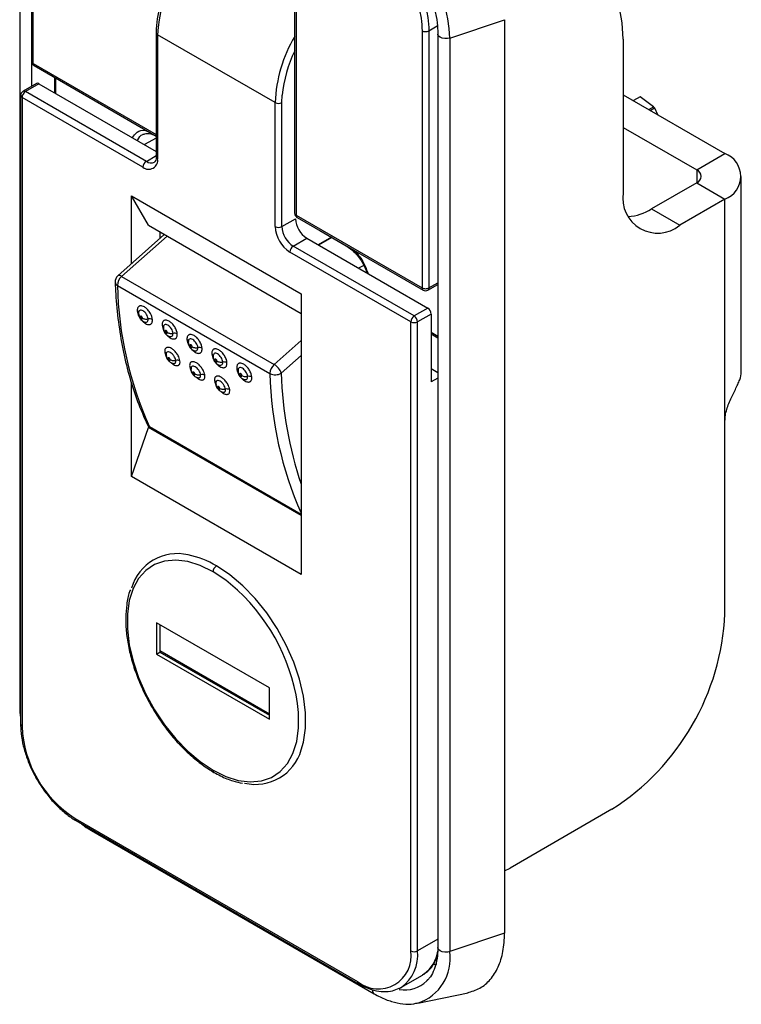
# Model space of a CAD drawing. Header units: millimetres. Extents: x 1140 to 1683, y 113 to 497.
# Tile 9 of 11: x 1453 to 1498, y 274 to 336. Entities that reach past the tile are written whole.
import ezdxf

# ---------------------------------------------------------------- set-up
doc = ezdxf.new("R2010")
doc.units = ezdxf.units.MM
doc.layers.add('1轮廓实线层', color=7, linetype='Continuous')

msp = doc.modelspace()

# ---------------------------------------------------------------- linework, layer by layer
at = {"layer": '1轮廓实线层'}
for p, q in [((1452.876, 349.76), (1452.876, 292.602)), ((1453.626, 331.389), (1453.626, 349.51)), ((1453.641, 349.025), (1453.641, 332.939)), ((1453.729, 332.817), (1453.729, 348.903)), ((1470.081, 337.085), (1470.081, 323.448)), ((1470.169, 336.962), (1470.169, 323.326)), ((1478.478, 334.86), (1479.007, 335.166)), ((1479.789, 334.407), (1483.218, 335.555)), ((1483.216, 335.554), (1483.216, 278.396)), ((1461.419, 334.736), (1461.419, 326.979)), ((1461.507, 334.614), (1461.507, 326.857)), ((1468.861, 330.369), (1461.507, 334.614)), ((1478.054, 334.86), (1478.054, 318.774)), ((1478.478, 334.86), (1478.478, 318.774)), ((1479.038, 334.656), (1479.038, 277.498)), ((1479.789, 334.407), (1479.789, 277.249)), ((1490.64, 334.328), (1490.64, 324.734)), ((1453.729, 332.817), (1461.419, 328.377)), ((1453.788, 332.681), (1461.419, 328.276)), ((1453.933, 331.566), (1453.084, 331.076)), ((1454.083, 331.551), (1453.234, 331.061)), ((1454.083, 331.551), (1461.419, 327.316)), ((1455.055, 331.95), (1455.055, 330.989)), ((1455.143, 330.939), (1455.143, 331.899)), ((1452.934, 330.816), (1452.934, 291.459)), ((1460.8, 326.693), (1453.234, 331.061)), ((1469.285, 330.369), (1469.304, 330.829)), ((1490.64, 330.856), (1497.004, 327.182)), ((1453.022, 330.694), (1453.022, 291.336)), ((1460.588, 326.326), (1453.022, 330.694)), ((1468.861, 322.611), (1468.861, 330.369)), ((1469.285, 322.611), (1469.285, 330.369)), ((1491.699, 330.732), (1491.277, 330.489)), ((1492.529, 330.108), (1491.699, 330.732)), ((1492.233, 329.937), (1492.529, 330.108)), ((1492.329, 329.881), (1492.59, 330.032)), ((1492.59, 330.032), (1492.791, 329.614)), ((1490.64, 328.815), (1495.236, 326.162)), ((1461.419, 328.136), (1460.684, 327.74)), ((1495.236, 326.162), (1497.004, 327.182)), ((1460.8, 326.693), (1461.419, 327.051)), ((1495.236, 326.162), (1495.236, 325.346)), ((1495.236, 325.346), (1492.408, 323.713)), ((1495.236, 325.346), (1497.004, 324.325)), ((1498.029, 313.506), (1498.029, 325.754)), ((1459.881, 324.529), (1470.488, 318.406)), ((1459.881, 320.296), (1459.881, 324.529)), ((1460.942, 322.692), (1459.881, 324.529)), ((1497.004, 324.325), (1494.176, 322.692)), ((1497.004, 310.444), (1497.004, 324.325)), ((1492.408, 323.713), (1494.176, 322.692)), ((1469.285, 322.611), (1470.134, 323.101)), ((1470.169, 323.326), (1478.054, 318.774)), ((1470.231, 323.189), (1478.119, 318.635)), ((1460.942, 322.692), (1470.488, 317.181)), ((1461.649, 322.284), (1461.649, 321.863)), ((1471.646, 322.368), (1473.307, 321.408)), ((1461.905, 322.091), (1459.013, 319.526)), ((1459.253, 319.494), (1462.104, 322.021)), ((1469.993, 321.387), (1470.841, 321.877)), ((1470.841, 321.877), (1478.407, 317.509)), ((1472.376, 321.946), (1471.548, 321.468)), ((1472.411, 321.926), (1471.583, 321.448)), ((1477.346, 316.652), (1469.78, 321.019)), ((1477.559, 317.019), (1469.993, 321.387)), ((1474.4, 320.184), (1474.086, 320.003)), ((1459.253, 319.494), (1468.799, 313.983)), ((1458.991, 318.929), (1468.537, 313.418)), ((1478.416, 318.637), (1479.038, 318.997)), ((1478.478, 318.774), (1479.038, 319.098)), ((1470.488, 318.406), (1470.488, 300.851)), ((1478.407, 317.509), (1477.559, 317.019)), ((1477.346, 277.294), (1477.346, 316.652)), ((1478.619, 317.141), (1477.771, 316.652)), ((1477.771, 277.294), (1477.771, 316.652)), ((1478.619, 317.141), (1478.619, 312.895)), ((1470.488, 315.48), (1468.799, 313.983)), ((1478.619, 315.998), (1479.038, 315.756)), ((1478.619, 315.897), (1479.038, 315.655)), ((1462.042, 314.585), (1462.064, 314.506)), ((1470.488, 314.54), (1469.244, 313.437)), ((1462.511, 314.049), (1462.511, 314.049)), ((1479.038, 313.47), (1478.619, 313.712)), ((1464.067, 313.151), (1464.067, 313.151)), ((1479.038, 313.137), (1478.619, 312.895)), ((1459.881, 306.974), (1459.881, 312.802)), ((1465.154, 312.789), (1465.175, 312.71)), ((1465.623, 312.253), (1465.622, 312.253)), ((1459.881, 306.974), (1460.942, 310.036)), ((1460.942, 310.036), (1460.981, 310.059)), ((1470.488, 304.525), (1460.942, 310.036)), ((1470.488, 304.596), (1460.998, 310.074)), ((1461.073, 309.991), (1470.488, 304.556)), ((1497.004, 298.4), (1497.004, 310.444)), ((1470.488, 300.851), (1459.881, 306.974)), ((1468.508, 293.747), (1461.437, 297.829)), ((1461.437, 297.829), (1461.437, 295.869)), ((1461.649, 297.706), (1461.649, 295.992)), ((1461.437, 295.869), (1461.649, 295.992)), ((1461.437, 295.869), (1468.508, 291.787)), ((1468.508, 292.114), (1461.649, 296.073)), ((1461.649, 295.992), (1468.508, 292.032)), ((1468.508, 291.787), (1468.508, 293.747)), ((1489.933, 286.152), (1483.569, 282.479)), ((1456.345, 285.58), (1474.023, 275.375)), ((1456.408, 285.443), (1474.085, 275.238)), ((1457.368, 284.82), (1475.046, 274.615)), ((1483.209, 282.297), (1483.569, 282.479)), ((1479.038, 278.026), (1477.771, 277.294)), ((1483.218, 278.397), (1479.789, 277.249)), ((1478.968, 276.458), (1478.807, 276.415)), ((1476.735, 275.005), (1478.078, 275.781)), ((1478.172, 275.839), (1478.078, 275.781)), ((1478.432, 275.502), (1478.35, 275.414)), ((1476.63, 274.949), (1476.735, 275.005)), ((1477.78, 274.029), (1480.933, 274.68))]:
    msp.add_line(p, q, dxfattribs=at)
at = {"layer": '1轮廓实线层', "flags": 128}
for points in [[(1490.64, 334.328), (1490.58, 335.359), (1490.399, 336.302), (1490.102, 337.142), (1489.693, 337.864), (1489.179, 338.455), (1488.569, 338.906), (1487.874, 339.209), (1487.105, 339.359), (1486.275, 339.352), (1485.399, 339.19), (1484.492, 338.875), (1483.569, 338.412)], [(1479.789, 334.407), (1479.637, 334.373), (1479.474, 334.37), (1479.318, 334.397), (1479.185, 334.452), (1479.09, 334.529), (1479.043, 334.619), (1479.038, 334.656)], [(1471.606, 322.395), (1471.614, 322.389), (1471.647, 322.367)], [(1497.974, 313.15), (1498.024, 313.391), (1498.029, 313.506)], [(1464.972, 301.014), (1464.171, 301.407), (1463.388, 301.652), (1462.64, 301.745), (1461.945, 301.683), (1461.317, 301.467), (1460.771, 301.103), (1460.318, 300.598), (1459.97, 299.963), (1459.733, 299.213), (1459.613, 298.365), (1459.613, 297.438), (1459.733, 296.452), (1459.97, 295.429), (1460.318, 294.392), (1460.771, 293.364), (1461.317, 292.369), (1461.945, 291.428), (1462.64, 290.563), (1463.388, 289.792), (1464.171, 289.134), (1464.972, 288.602)], [(1470.496, 289.866), (1470.63, 290.351), (1470.755, 291.233), (1470.755, 292.197), (1470.63, 293.222), (1470.384, 294.285), (1470.022, 295.363), (1469.552, 296.431), (1468.984, 297.466), (1468.331, 298.444), (1467.608, 299.343), (1466.831, 300.144), (1466.017, 300.828), (1465.184, 301.381)], [(1466.503, 299.873), (1465.773, 300.482), (1464.972, 301.014)], [(1464.972, 288.602), (1465.773, 288.209), (1466.556, 287.963), (1467.304, 287.871), (1467.999, 287.933), (1468.627, 288.149), (1469.174, 288.513), (1469.626, 289.018), (1469.975, 289.653), (1470.211, 290.402), (1470.331, 291.251), (1470.331, 292.178), (1470.329, 292.217)], [(1479.789, 277.249), (1479.637, 277.215), (1479.474, 277.212), (1479.318, 277.239), (1479.185, 277.294), (1479.09, 277.371), (1479.043, 277.461), (1479.038, 277.498)]]:
    msp.add_lwpolyline(points, dxfattribs=at)
at = {"layer": '1轮廓实线层'}
for centre, radius, start, end in [((1469.878, 333.978), 9.92, 2.4764, 57.5236), ((1470.918, 334.124), 9.423, 131.97818, 177.01711), ((1461.563, 334.747), 0.144, 184.0431, 247.26229), ((1477.631, 330.037), 8.776, 149.34304, 177.83127), ((1477.401, 330.059), 8.133, 154.15182, 174.5654), ((1453.941, 332.939), 0.3, 180, 239.86052), ((1453.995, 331.428), 0.151, 54.38242, 114.30712), ((1453.234, 330.816), 0.3, 119.99731, 180), ((1453.084, 330.831), 0.151, 185.6948, 245.62534), ((1453.483, 330.673), 0.461, 122.60548, 177.39452), ((1453.146, 330.938), 0.151, 54.38242, 114.30712), ((1469.073, 330.778), 0.461, 242.60967, 297.39033), ((1496.462, 325.754), 1.528, 290.78342, 69.21658), ((1460.947, 326.766), 0.568, 230.79671, 9.21404), ((1461.049, 326.305), 0.461, 122.60548, 177.39452), ((1461.092, 327.09), 0.492, 233.67168, 295.34809), ((1461.57, 326.994), 0.151, 185.6948, 245.62534), ((1495.081, 325.754), 0.437, 290.78342, 69.21658), ((1492.795, 324.384), 2.184, 170.78596, 309.20329), ((1470.381, 323.448), 0.3, 180, 239.86052), ((1490.715, 326.412), 3.186, 274.29564, 302.10143), ((1471.669, 323.171), 1.537, 182.60548, 237.39452), ((1470.857, 322.702), 1.998, 182.60548, 237.39452), ((1469.073, 323.021), 0.461, 242.60967, 297.39033), ((1470.821, 322.681), 1.537, 182.60548, 237.39452), ((1470.241, 320.998), 0.461, 122.60548, 177.39452), ((1459.345, 319.152), 0.5, 131.56358, 182.36921), ((1459.1, 319.162), 0.257, 186.8489, 244.95308), ((1459.765, 318.913), 0.774, 131.42998, 178.82739), ((1459.108, 319.327), 0.221, 49.02584, 115.52842), ((1481.736, 319.429), 22.75, 181.25917, 204.2802), ((1478.266, 318.897), 0.3, 239.86052, 300.06266), ((1460.156, 317.188), 0.166, 17.23401, 63.48496), ((1478.159, 317.12), 0.461, 2.60548, 57.39452), ((1460.987, 316.42), 0.416, 62.6757, 100.23255), ((1477.807, 316.631), 0.461, 122.60548, 177.39452), ((1477.559, 317.061), 0.461, 242.60967, 297.39033), ((1477.31, 316.631), 0.461, 2.60548, 57.39452), ((1461.712, 316.29), 0.166, 17.23401, 63.48496), ((1462.543, 315.522), 0.416, 62.6757, 100.23255), ((1463.268, 315.392), 0.166, 17.23401, 63.48496), ((1464.099, 314.624), 0.416, 62.6757, 100.23255), ((1461.882, 314.602), 0.168, 17.85115, 62.94686), ((1462.728, 313.858), 0.39, 62.81624, 102.68766), ((1464.823, 314.494), 0.166, 17.23401, 63.48496), ((1463.437, 313.704), 0.168, 17.85115, 62.94686), ((1465.654, 313.726), 0.416, 62.6757, 100.23255), ((1466.379, 313.596), 0.166, 17.23401, 63.48496), ((1469.311, 313.403), 0.774, 131.42998, 178.82739), ((1468.266, 313.093), 1.037, 19.35978, 59.04657), ((1464.283, 312.96), 0.39, 62.81621, 102.68764), ((1464.993, 312.806), 0.168, 17.85115, 62.94686), ((1467.21, 312.828), 0.416, 62.6757, 100.23255), ((1468.873, 314.077), 0.739, 242.95288, 300.09611), ((1491.357, 313.928), 22.826, 181.27917, 203.89169), ((1492.768, 314.071), 23.532, 181.54284, 198.77363), ((1465.839, 312.062), 0.39, 62.81621, 102.68764), ((1461.323, 310.424), 0.5, 205.54291, 240.00269), ((1461.147, 310.342), 0.307, 205.98017, 240.89409), ((1461.168, 310.151), 0.187, 204.24347, 239.17203), ((1462.739, 299.164), 2.984, 76.72943, 163.8336), ((1462.314, 296.631), 5.55, 58.86249, 78.46273), ((1465.433, 300.993), 0.461, 122.60548, 177.39452), ((1458.259, 290.97), 12.133, 5.89818, 47.2031), ((1481.652, 299.098), 15.368, 302.60548, 357.39452), ((1453.082, 292.611), 0.206, 182.39087, 224.34758), ((1453.084, 291.474), 0.151, 185.6948, 245.62534), ((1460.238, 291.665), 7.223, 182.60548, 237.39452), ((1467.629, 290.697), 2.984, 256.72943, 343.8336), ((1465.115, 288.584), 0.144, 172.74256, 235.95964), ((1456.488, 285.562), 0.144, 172.74417, 235.94365), ((1457.479, 284.995), 0.206, 195.60473, 237.60817), ((1475.32, 276.966), 2.053, 230.79671, 9.21404), ((1475.321, 277.024), 2.465, 305.01333, 6.29885), ((1477.559, 277.704), 0.461, 242.60967, 297.39033), ((1476.89, 276.821), 2.931, 287.67438, 8.38909), ((1476.884, 277.597), 2.179, 306.23167, 351.68414), ((1474.166, 275.357), 0.144, 172.74256, 235.95966), ((1476.96, 276.85), 1.999, 260.50361, 314.06204), ((1475.209, 274.829), 0.269, 172.17307, 232.61293)]:
    msp.add_arc(centre, radius, start, end, dxfattribs=at)
for points, knots in [([(1475.046, 341.572), (1475.152, 341.507), (1475.461, 341.32), (1475.978, 340.922), (1476.574, 340.353), (1477.138, 339.693), (1477.652, 338.962), (1478.101, 338.18), (1478.473, 337.369), (1478.759, 336.549), (1478.949, 335.748), (1479.03, 335.116), (1479.036, 334.767), (1479.038, 334.656)], [0, 0, 0, 0, 0.051862, 0.151434, 0.251351, 0.35157, 0.452024, 0.552605, 0.653187, 0.753599, 0.853712, 0.95341, 1, 1, 1, 1]), ([(1464.518, 341.185), (1464.326, 341.007), (1463.921, 340.633), (1463.353, 339.952), (1462.82, 339.186), (1462.358, 338.367), (1461.977, 337.517), (1461.687, 336.656), (1461.496, 335.804), (1461.425, 335.167), (1461.421, 334.82), (1461.419, 334.736)], [0, 0, 0, 0, 0.1094236, 0.2310429, 0.3525409, 0.473994, 0.5954865, 0.7170837, 0.8388795, 0.9609608, 1, 1, 1, 1]), ([(1453.791, 332.679), (1453.791, 332.679), (1453.768, 332.684), (1453.74, 332.729), (1453.733, 332.787), (1453.729, 332.817)], [0, 0, 0, 0, 0.0001021, 0.5000511, 1, 1, 1, 1]), ([(1492.529, 330.108), (1492.534, 330.103), (1492.544, 330.094), (1492.561, 330.075), (1492.577, 330.054), (1492.585, 330.039), (1492.59, 330.032)], [0, 0, 0, 0, 0.250624, 0.4991489, 0.7484925, 1, 1, 1, 1]), ([(1459.926, 328.178), (1460.014, 328.303), (1460.208, 328.58), (1460.603, 328.684), (1460.88, 328.575), (1460.947, 328.549)], [0, 0, 0, 0, 0.386739, 0.8519, 1, 1, 1, 1]), ([(1460.26, 327.985), (1460.265, 328.002), (1460.322, 328.186), (1460.461, 328.364), (1460.651, 328.392), (1460.689, 328.398)], [0, 0, 0, 0, 0.074686, 0.812445, 1, 1, 1, 1]), ([(1460.59, 328.383), (1460.707, 328.421), (1460.943, 328.498), (1461.267, 328.343), (1461.431, 328.265)], [0, 0, 0, 0, 0.494264, 1, 1, 1, 1]), ([(1461.419, 326.979), (1461.417, 326.935), (1461.412, 326.813), (1461.358, 326.686), (1461.319, 326.661), (1461.3, 326.648)], [0, 0, 0, 0, 0.2240967, 0.6256669, 1, 1, 1, 1]), ([(1470.169, 323.326), (1470.173, 323.297), (1470.18, 323.238), (1470.209, 323.193), (1470.231, 323.189), (1470.231, 323.189)], [0, 0, 0, 0, 0.499949, 0.999898, 1, 1, 1, 1]), ([(1473.29, 321.418), (1473.483, 321.282), (1473.87, 321.01), (1474.354, 320.369), (1474.531, 319.909), (1474.612, 319.7)], [0, 0, 0, 0, 0.353147, 0.706367, 1, 1, 1, 1]), ([(1473.664, 321.207), (1473.731, 321.156), (1474.008, 320.946), (1474.403, 320.385), (1474.597, 319.885), (1474.685, 319.658)], [0, 0, 0, 0, 0.1482559, 0.6136704, 1, 1, 1, 1]), ([(1458.845, 319.131), (1458.861, 318.814), (1458.908, 317.895), (1459.065, 316.424), (1459.351, 314.75), (1459.743, 313.16), (1460.237, 311.631), (1460.657, 310.689), (1460.872, 310.208)], [0, 0, 0, 0, 0.09462, 0.274247, 0.4539, 0.633498, 0.812981, 1, 1, 1, 1]), ([(1478.054, 318.774), (1478.056, 318.744), (1478.062, 318.682), (1478.098, 318.653), (1478.115, 318.638)], [0, 0, 0, 0, 0.503036, 1, 1, 1, 1]), ([(1478.478, 318.774), (1478.475, 318.744), (1478.469, 318.682), (1478.434, 318.652), (1478.416, 318.637)], [0, 0, 0, 0, 0.501759, 1, 1, 1, 1]), ([(1461.178, 316.79), (1461.169, 316.852), (1461.153, 316.958), (1461.089, 317.113), (1461.021, 317.235), (1460.94, 317.351), (1460.827, 317.479), (1460.688, 317.587), (1460.556, 317.645), (1460.462, 317.659), (1460.395, 317.651), (1460.344, 317.63), (1460.301, 317.597), (1460.263, 317.547), (1460.23, 317.464), (1460.23, 317.383), (1460.23, 317.337)], [0, 0, 0, 0, 0.107751, 0.184015, 0.245818, 0.308306, 0.384921, 0.494952, 0.583489, 0.653036, 0.703539, 0.749602, 0.795657, 0.845806, 0.911715, 1, 1, 1, 1]), ([(1460.23, 317.337), (1460.24, 317.275), (1460.257, 317.169), (1460.306, 317.047), (1460.336, 316.995), (1460.34, 316.989)], [0, 0, 0, 0, 0.555326, 0.948386, 1, 1, 1, 1]), ([(1460.324, 317.28), (1460.317, 317.247), (1460.302, 317.182), (1460.31, 317.117), (1460.314, 317.085)], [0, 0, 0, 0, 0.511686, 1, 1, 1, 1]), ([(1460.914, 316.829), (1460.906, 316.876), (1460.891, 316.968), (1460.815, 317.12), (1460.711, 317.252), (1460.592, 317.346), (1460.475, 317.388), (1460.38, 317.37), (1460.318, 317.299), (1460.315, 317.217), (1460.314, 317.176)], [0, 0, 0, 0, 0.12528, 0.250435, 0.375231, 0.500015, 0.624805, 0.749598, 0.874737, 1, 1, 1, 1]), ([(1460.425, 316.961), (1460.402, 316.977), (1460.355, 317.009), (1460.306, 317.082), (1460.311, 317.14), (1460.314, 317.176)], [0, 0, 0, 0, 0.276871, 0.561998, 1, 1, 1, 1]), ([(1460.313, 317.097), (1460.321, 317.05), (1460.338, 316.955), (1460.414, 316.836), (1460.495, 316.751), (1460.572, 316.694), (1460.66, 316.649), (1460.722, 316.636), (1460.755, 316.63)], [0, 0, 0, 0, 0.223363, 0.4523688, 0.575758, 0.7073648, 0.8485884, 1, 1, 1, 1]), ([(1460.314, 317.176), (1460.318, 317.13), (1460.323, 317.079), (1460.351, 317.026), (1460.353, 317.022)], [0, 0, 0, 0, 0.9158876, 1, 1, 1, 1]), ([(1460.561, 316.883), (1460.559, 316.893), (1460.556, 316.912), (1460.543, 316.939), (1460.527, 316.962), (1460.508, 316.984), (1460.484, 317.001), (1460.462, 317.008), (1460.446, 317.006), (1460.434, 316.999), (1460.425, 316.984), (1460.425, 316.969), (1460.425, 316.961)], [0, 0, 0, 0, 0.121216, 0.22837, 0.30287, 0.395837, 0.514708, 0.629627, 0.71562, 0.788988, 0.895882, 1, 1, 1, 1]), ([(1460.425, 316.961), (1460.427, 316.951), (1460.43, 316.932), (1460.443, 316.904), (1460.459, 316.881), (1460.478, 316.86), (1460.501, 316.843), (1460.524, 316.835), (1460.54, 316.837), (1460.552, 316.845), (1460.56, 316.859), (1460.561, 316.875), (1460.561, 316.883)], [0, 0, 0, 0, 0.1211862, 0.228283, 0.302762, 0.3957506, 0.5147023, 0.6297019, 0.7157156, 0.7890553, 0.8958933, 1, 1, 1, 1]), ([(1460.516, 316.739), (1460.535, 316.717), (1460.605, 316.637), (1460.73, 316.546), (1460.861, 316.487), (1460.954, 316.472), (1461.02, 316.48), (1461.069, 316.499), (1461.111, 316.531), (1461.147, 316.581), (1461.178, 316.662), (1461.178, 316.743), (1461.178, 316.79)], [0, 0, 0, 0, 0.066336, 0.233319, 0.367711, 0.47329, 0.549955, 0.619881, 0.689795, 0.765924, 0.865978, 1, 1, 1, 1]), ([(1460.561, 316.883), (1460.588, 316.869), (1460.642, 316.843), (1460.764, 316.818), (1460.857, 316.825), (1460.914, 316.829)], [0, 0, 0, 0, 0.276871, 0.561998, 1, 1, 1, 1]), ([(1460.753, 316.63), (1460.785, 316.631), (1460.851, 316.634), (1460.909, 316.707), (1460.912, 316.789), (1460.914, 316.829)], [0, 0, 0, 0, 0.332619, 0.666138, 1, 1, 1, 1]), ([(1462.734, 315.892), (1462.725, 315.954), (1462.709, 316.06), (1462.644, 316.215), (1462.577, 316.337), (1462.496, 316.453), (1462.382, 316.581), (1462.244, 316.689), (1462.112, 316.747), (1462.017, 316.761), (1461.95, 316.753), (1461.9, 316.732), (1461.857, 316.699), (1461.819, 316.648), (1461.786, 316.566), (1461.786, 316.485), (1461.786, 316.439)], [0, 0, 0, 0, 0.1077514, 0.184015, 0.2458176, 0.3083055, 0.3849206, 0.4949516, 0.5834888, 0.653036, 0.7035389, 0.7496022, 0.795657, 0.8458063, 0.9117151, 1, 1, 1, 1]), ([(1461.786, 316.439), (1461.796, 316.377), (1461.813, 316.271), (1461.862, 316.149), (1461.892, 316.097), (1461.896, 316.091)], [0, 0, 0, 0, 0.555326, 0.948386, 1, 1, 1, 1]), ([(1461.88, 316.382), (1461.872, 316.349), (1461.858, 316.284), (1461.866, 316.219), (1461.87, 316.187)], [0, 0, 0, 0, 0.511686, 1, 1, 1, 1]), ([(1461.981, 316.063), (1461.958, 316.078), (1461.911, 316.11), (1461.861, 316.184), (1461.866, 316.242), (1461.869, 316.278)], [0, 0, 0, 0, 0.276871, 0.561998, 1, 1, 1, 1]), ([(1461.868, 316.199), (1461.877, 316.152), (1461.893, 316.057), (1461.969, 315.938), (1462.051, 315.853), (1462.127, 315.796), (1462.216, 315.751), (1462.278, 315.738), (1462.31, 315.731)], [0, 0, 0, 0, 0.223363, 0.452369, 0.575758, 0.707365, 0.848588, 1, 1, 1, 1]), ([(1462.469, 315.931), (1462.462, 315.978), (1462.447, 316.07), (1462.37, 316.222), (1462.267, 316.354), (1462.147, 316.448), (1462.031, 316.49), (1461.936, 316.472), (1461.874, 316.401), (1461.871, 316.319), (1461.869, 316.278)], [0, 0, 0, 0, 0.12528, 0.250435, 0.375231, 0.500015, 0.624805, 0.749598, 0.874737, 1, 1, 1, 1]), ([(1461.869, 316.278), (1461.874, 316.232), (1461.879, 316.181), (1461.906, 316.128), (1461.909, 316.124)], [0, 0, 0, 0, 0.915888, 1, 1, 1, 1]), ([(1462.116, 315.984), (1462.115, 315.995), (1462.112, 316.014), (1462.098, 316.041), (1462.083, 316.064), (1462.064, 316.085), (1462.04, 316.103), (1462.018, 316.11), (1462.002, 316.108), (1461.99, 316.101), (1461.981, 316.086), (1461.981, 316.071), (1461.981, 316.063)], [0, 0, 0, 0, 0.121216, 0.22837, 0.30287, 0.395837, 0.514708, 0.629627, 0.71562, 0.788988, 0.895882, 1, 1, 1, 1]), ([(1461.981, 316.063), (1461.982, 316.053), (1461.985, 316.034), (1461.999, 316.006), (1462.014, 315.983), (1462.033, 315.962), (1462.057, 315.945), (1462.079, 315.937), (1462.095, 315.939), (1462.107, 315.947), (1462.116, 315.961), (1462.116, 315.977), (1462.116, 315.984)], [0, 0, 0, 0, 0.121186, 0.228283, 0.302762, 0.395751, 0.514702, 0.629702, 0.715716, 0.789055, 0.895893, 1, 1, 1, 1]), ([(1462.071, 315.841), (1462.091, 315.819), (1462.161, 315.739), (1462.285, 315.648), (1462.416, 315.589), (1462.51, 315.574), (1462.575, 315.582), (1462.625, 315.601), (1462.666, 315.633), (1462.703, 315.683), (1462.734, 315.764), (1462.734, 315.845), (1462.734, 315.892)], [0, 0, 0, 0, 0.066336, 0.233319, 0.367711, 0.47329, 0.549955, 0.619881, 0.689795, 0.765924, 0.865978, 1, 1, 1, 1]), ([(1462.116, 315.984), (1462.143, 315.971), (1462.198, 315.945), (1462.319, 315.92), (1462.413, 315.927), (1462.469, 315.931)], [0, 0, 0, 0, 0.2768715, 0.5619979, 1, 1, 1, 1]), ([(1462.309, 315.732), (1462.341, 315.733), (1462.406, 315.736), (1462.465, 315.809), (1462.468, 315.891), (1462.469, 315.931)], [0, 0, 0, 0, 0.332619, 0.666138, 1, 1, 1, 1]), ([(1464.29, 314.993), (1464.28, 315.056), (1464.264, 315.162), (1464.2, 315.317), (1464.132, 315.439), (1464.052, 315.555), (1463.938, 315.683), (1463.8, 315.791), (1463.668, 315.849), (1463.573, 315.863), (1463.506, 315.854), (1463.455, 315.834), (1463.412, 315.801), (1463.374, 315.75), (1463.342, 315.668), (1463.342, 315.587), (1463.342, 315.541)], [0, 0, 0, 0, 0.107751, 0.184015, 0.245818, 0.308306, 0.384921, 0.494952, 0.583489, 0.653036, 0.703539, 0.749602, 0.795657, 0.845806, 0.911715, 1, 1, 1, 1]), ([(1463.342, 315.541), (1463.352, 315.479), (1463.369, 315.373), (1463.418, 315.25), (1463.448, 315.199), (1463.451, 315.193)], [0, 0, 0, 0, 0.555326, 0.9483863, 1, 1, 1, 1]), ([(1463.435, 315.484), (1463.428, 315.451), (1463.413, 315.386), (1463.421, 315.32), (1463.425, 315.289)], [0, 0, 0, 0, 0.511686, 1, 1, 1, 1]), ([(1464.025, 315.033), (1464.017, 315.08), (1464.002, 315.172), (1463.926, 315.324), (1463.823, 315.456), (1463.703, 315.55), (1463.587, 315.592), (1463.492, 315.574), (1463.429, 315.503), (1463.426, 315.421), (1463.425, 315.38)], [0, 0, 0, 0, 0.12528, 0.250435, 0.375231, 0.500015, 0.624805, 0.749598, 0.874737, 1, 1, 1, 1]), ([(1462.906, 314.205), (1462.893, 314.265), (1462.872, 314.367), (1462.801, 314.517), (1462.728, 314.637), (1462.643, 314.75), (1462.526, 314.875), (1462.386, 314.982), (1462.255, 315.041), (1462.163, 315.056), (1462.098, 315.05), (1462.051, 315.031), (1462.011, 315.001), (1461.977, 314.953), (1461.951, 314.875), (1461.955, 314.797), (1461.958, 314.752)], [0, 0, 0, 0, 0.107777, 0.183994, 0.245796, 0.3083, 0.385018, 0.495185, 0.583713, 0.653212, 0.703694, 0.749745, 0.795785, 0.845917, 0.911786, 1, 1, 1, 1]), ([(1463.536, 315.165), (1463.513, 315.18), (1463.467, 315.212), (1463.417, 315.286), (1463.422, 315.344), (1463.425, 315.38)], [0, 0, 0, 0, 0.276871, 0.561998, 1, 1, 1, 1]), ([(1463.424, 315.301), (1463.432, 315.254), (1463.449, 315.159), (1463.525, 315.04), (1463.606, 314.955), (1463.683, 314.898), (1463.771, 314.853), (1463.834, 314.84), (1463.866, 314.833)], [0, 0, 0, 0, 0.223363, 0.452369, 0.575758, 0.707365, 0.848588, 1, 1, 1, 1]), ([(1463.425, 315.38), (1463.429, 315.333), (1463.434, 315.283), (1463.462, 315.23), (1463.464, 315.226)], [0, 0, 0, 0, 0.915888, 1, 1, 1, 1]), ([(1463.672, 315.086), (1463.67, 315.097), (1463.667, 315.116), (1463.654, 315.143), (1463.639, 315.166), (1463.619, 315.187), (1463.596, 315.205), (1463.573, 315.212), (1463.557, 315.21), (1463.545, 315.203), (1463.537, 315.188), (1463.536, 315.172), (1463.536, 315.165)], [0, 0, 0, 0, 0.121216, 0.22837, 0.30287, 0.395837, 0.514708, 0.629627, 0.71562, 0.788988, 0.895882, 1, 1, 1, 1]), ([(1463.536, 315.165), (1463.538, 315.155), (1463.541, 315.136), (1463.554, 315.108), (1463.57, 315.085), (1463.589, 315.064), (1463.613, 315.047), (1463.635, 315.039), (1463.651, 315.041), (1463.663, 315.049), (1463.672, 315.063), (1463.672, 315.079), (1463.672, 315.086)], [0, 0, 0, 0, 0.121186, 0.228283, 0.302762, 0.395751, 0.514702, 0.629702, 0.715716, 0.789055, 0.895893, 1, 1, 1, 1]), ([(1463.627, 314.943), (1463.647, 314.921), (1463.717, 314.841), (1463.841, 314.75), (1463.972, 314.691), (1464.065, 314.676), (1464.131, 314.684), (1464.18, 314.703), (1464.222, 314.735), (1464.259, 314.785), (1464.29, 314.866), (1464.29, 314.947), (1464.29, 314.993)], [0, 0, 0, 0, 0.0663364, 0.2333192, 0.3677113, 0.4732897, 0.549955, 0.619881, 0.6897948, 0.7659238, 0.8659776, 1, 1, 1, 1]), ([(1463.672, 315.086), (1463.699, 315.073), (1463.754, 315.047), (1463.875, 315.022), (1463.968, 315.029), (1464.025, 315.033)], [0, 0, 0, 0, 0.276871, 0.561998, 1, 1, 1, 1]), ([(1463.864, 314.834), (1463.897, 314.835), (1463.962, 314.838), (1464.021, 314.911), (1464.023, 314.993), (1464.025, 315.033)], [0, 0, 0, 0, 0.3326187, 0.6661381, 1, 1, 1, 1]), ([(1465.845, 314.095), (1465.836, 314.158), (1465.82, 314.264), (1465.756, 314.419), (1465.688, 314.541), (1465.607, 314.657), (1465.494, 314.785), (1465.355, 314.893), (1465.223, 314.951), (1465.129, 314.965), (1465.061, 314.956), (1465.011, 314.936), (1464.968, 314.903), (1464.93, 314.852), (1464.897, 314.77), (1464.897, 314.689), (1464.897, 314.643)], [0, 0, 0, 0, 0.107751, 0.184015, 0.245818, 0.308306, 0.384921, 0.494952, 0.583489, 0.653036, 0.703539, 0.749602, 0.795657, 0.845806, 0.911715, 1, 1, 1, 1]), ([(1461.958, 314.752), (1461.97, 314.692), (1461.991, 314.594), (1462.046, 314.489), (1462.067, 314.447)], [0, 0, 0, 0, 0.6112673, 1, 1, 1, 1]), ([(1462.047, 314.688), (1462.04, 314.654), (1462.028, 314.586), (1462.039, 314.518), (1462.045, 314.485)], [0, 0, 0, 0, 0.512234, 1, 1, 1, 1]), ([(1462.154, 314.362), (1462.131, 314.378), (1462.085, 314.41), (1462.035, 314.486), (1462.039, 314.548), (1462.042, 314.585)], [0, 0, 0, 0, 0.276871, 0.561998, 1, 1, 1, 1]), ([(1462.642, 314.239), (1462.632, 314.283), (1462.612, 314.372), (1462.53, 314.52), (1462.422, 314.649), (1462.301, 314.743), (1462.186, 314.785), (1462.095, 314.77), (1462.039, 314.703), (1462.041, 314.624), (1462.042, 314.585)], [0, 0, 0, 0, 0.1253586, 0.2505236, 0.3752828, 0.500015, 0.6247535, 0.7495102, 0.8746577, 1, 1, 1, 1]), ([(1462.043, 314.496), (1462.053, 314.451), (1462.075, 314.36), (1462.157, 314.244), (1462.244, 314.161), (1462.326, 314.105), (1462.42, 314.062), (1462.485, 314.054), (1462.518, 314.049)], [0, 0, 0, 0, 0.215638, 0.440899, 0.564492, 0.697983, 0.842933, 1, 1, 1, 1]), ([(1462.29, 314.284), (1462.288, 314.293), (1462.284, 314.312), (1462.269, 314.339), (1462.253, 314.361), (1462.233, 314.382), (1462.209, 314.399), (1462.187, 314.407), (1462.172, 314.405), (1462.161, 314.398), (1462.153, 314.385), (1462.154, 314.369), (1462.154, 314.362)], [0, 0, 0, 0, 0.122294, 0.229527, 0.303866, 0.396534, 0.514975, 0.629335, 0.714929, 0.788176, 0.895215, 1, 1, 1, 1]), ([(1462.154, 314.362), (1462.157, 314.352), (1462.161, 314.333), (1462.175, 314.306), (1462.192, 314.284), (1462.211, 314.263), (1462.235, 314.246), (1462.257, 314.239), (1462.272, 314.24), (1462.284, 314.247), (1462.291, 314.261), (1462.29, 314.276), (1462.29, 314.284)], [0, 0, 0, 0, 0.122505, 0.230136, 0.304626, 0.397139, 0.515013, 0.628807, 0.714261, 0.78771, 0.895141, 1, 1, 1, 1]), ([(1462.29, 314.284), (1462.317, 314.271), (1462.372, 314.244), (1462.493, 314.222), (1462.586, 314.232), (1462.642, 314.239)], [0, 0, 0, 0, 0.2768715, 0.5619979, 1, 1, 1, 1]), ([(1462.337, 314.104), (1462.391, 314.06), (1462.489, 313.979), (1462.619, 313.922), (1462.709, 313.906), (1462.772, 313.912), (1462.823, 313.932), (1462.87, 313.972), (1462.913, 314.055), (1462.909, 314.149), (1462.906, 314.205)], [0, 0, 0, 0, 0.1750997, 0.3199433, 0.4335658, 0.5161159, 0.5914191, 0.6922212, 0.8165796, 1, 1, 1, 1]), ([(1462.495, 314.053), (1462.504, 314.052), (1462.527, 314.047), (1462.557, 314.051), (1462.59, 314.063), (1462.62, 314.09), (1462.646, 314.143), (1462.644, 314.203), (1462.642, 314.239)], [0, 0, 0, 0, 0.083967, 0.216945, 0.338048, 0.501581, 0.702571, 1, 1, 1, 1]), ([(1464.897, 314.643), (1464.907, 314.581), (1464.924, 314.475), (1464.973, 314.352), (1465.003, 314.301), (1465.007, 314.295)], [0, 0, 0, 0, 0.555326, 0.948386, 1, 1, 1, 1]), ([(1464.991, 314.586), (1464.983, 314.552), (1464.969, 314.488), (1464.977, 314.422), (1464.981, 314.391)], [0, 0, 0, 0, 0.5116862, 1, 1, 1, 1]), ([(1465.092, 314.267), (1465.069, 314.282), (1465.022, 314.314), (1464.973, 314.388), (1464.978, 314.446), (1464.981, 314.481)], [0, 0, 0, 0, 0.276871, 0.561998, 1, 1, 1, 1]), ([(1464.979, 314.403), (1464.988, 314.356), (1465.005, 314.261), (1465.081, 314.142), (1465.162, 314.057), (1465.238, 314), (1465.327, 313.954), (1465.389, 313.942), (1465.422, 313.935)], [0, 0, 0, 0, 0.223363, 0.452369, 0.575758, 0.707365, 0.848588, 1, 1, 1, 1]), ([(1465.58, 314.135), (1465.573, 314.182), (1465.558, 314.274), (1465.482, 314.426), (1465.378, 314.558), (1465.259, 314.652), (1465.142, 314.694), (1465.047, 314.676), (1464.985, 314.605), (1464.982, 314.523), (1464.981, 314.481)], [0, 0, 0, 0, 0.1252797, 0.2504348, 0.3752313, 0.500015, 0.6248047, 0.749598, 0.8747368, 1, 1, 1, 1]), ([(1464.981, 314.481), (1464.985, 314.435), (1464.99, 314.385), (1465.017, 314.332), (1465.02, 314.328)], [0, 0, 0, 0, 0.915888, 1, 1, 1, 1]), ([(1465.228, 314.188), (1465.226, 314.198), (1465.223, 314.218), (1465.21, 314.245), (1465.194, 314.268), (1465.175, 314.289), (1465.151, 314.307), (1465.129, 314.314), (1465.113, 314.312), (1465.101, 314.305), (1465.092, 314.29), (1465.092, 314.274), (1465.092, 314.267)], [0, 0, 0, 0, 0.121216, 0.22837, 0.30287, 0.395837, 0.514708, 0.629627, 0.71562, 0.788988, 0.895882, 1, 1, 1, 1]), ([(1465.092, 314.267), (1465.094, 314.257), (1465.097, 314.237), (1465.11, 314.21), (1465.125, 314.187), (1465.145, 314.166), (1465.168, 314.148), (1465.191, 314.141), (1465.207, 314.143), (1465.219, 314.151), (1465.227, 314.165), (1465.227, 314.181), (1465.228, 314.188)], [0, 0, 0, 0, 0.121186, 0.228283, 0.302762, 0.395751, 0.514702, 0.629702, 0.715716, 0.789055, 0.895893, 1, 1, 1, 1]), ([(1465.228, 314.188), (1465.255, 314.175), (1465.309, 314.149), (1465.431, 314.123), (1465.524, 314.131), (1465.58, 314.135)], [0, 0, 0, 0, 0.2768715, 0.5619979, 1, 1, 1, 1]), ([(1464.462, 313.307), (1464.449, 313.367), (1464.427, 313.469), (1464.356, 313.619), (1464.284, 313.739), (1464.199, 313.852), (1464.082, 313.977), (1463.942, 314.084), (1463.81, 314.143), (1463.718, 314.158), (1463.654, 314.152), (1463.606, 314.133), (1463.567, 314.103), (1463.533, 314.055), (1463.506, 313.977), (1463.511, 313.899), (1463.514, 313.854)], [0, 0, 0, 0, 0.107777, 0.183994, 0.245796, 0.3083, 0.385018, 0.495185, 0.583713, 0.653212, 0.703694, 0.749745, 0.795785, 0.845917, 0.911785, 1, 1, 1, 1]), ([(1463.514, 313.854), (1463.526, 313.794), (1463.546, 313.696), (1463.601, 313.591), (1463.623, 313.549)], [0, 0, 0, 0, 0.6112671, 1, 1, 1, 1]), ([(1463.603, 313.79), (1463.596, 313.756), (1463.583, 313.688), (1463.595, 313.62), (1463.6, 313.586)], [0, 0, 0, 0, 0.512234, 1, 1, 1, 1]), ([(1463.71, 313.464), (1463.687, 313.48), (1463.64, 313.512), (1463.591, 313.588), (1463.595, 313.65), (1463.598, 313.687)], [0, 0, 0, 0, 0.2768715, 0.5619979, 1, 1, 1, 1]), ([(1464.198, 313.341), (1464.188, 313.385), (1464.168, 313.474), (1464.085, 313.622), (1463.978, 313.751), (1463.857, 313.845), (1463.741, 313.887), (1463.651, 313.872), (1463.595, 313.805), (1463.597, 313.726), (1463.598, 313.687)], [0, 0, 0, 0, 0.125359, 0.250524, 0.375283, 0.500015, 0.624754, 0.74951, 0.874658, 1, 1, 1, 1]), ([(1463.598, 313.598), (1463.609, 313.553), (1463.631, 313.462), (1463.713, 313.346), (1463.8, 313.263), (1463.881, 313.207), (1463.976, 313.164), (1464.04, 313.155), (1464.074, 313.151)], [0, 0, 0, 0, 0.215638, 0.440899, 0.564492, 0.697983, 0.842933, 1, 1, 1, 1]), ([(1465.184, 314.043), (1465.204, 314.021), (1465.273, 313.943), (1465.397, 313.852), (1465.528, 313.793), (1465.621, 313.778), (1465.687, 313.786), (1465.736, 313.805), (1465.777, 313.837), (1465.814, 313.887), (1465.845, 313.968), (1465.845, 314.049), (1465.845, 314.095)], [0, 0, 0, 0, 0.064587, 0.231883, 0.366527, 0.472303, 0.549112, 0.619169, 0.689214, 0.765485, 0.865726, 1, 1, 1, 1]), ([(1465.42, 313.936), (1465.452, 313.937), (1465.517, 313.94), (1465.576, 314.013), (1465.579, 314.095), (1465.58, 314.135)], [0, 0, 0, 0, 0.332619, 0.666138, 1, 1, 1, 1]), ([(1467.401, 313.197), (1467.391, 313.26), (1467.375, 313.366), (1467.311, 313.521), (1467.244, 313.643), (1467.163, 313.759), (1467.049, 313.887), (1466.911, 313.995), (1466.779, 314.053), (1466.684, 314.067), (1466.617, 314.058), (1466.567, 314.038), (1466.524, 314.005), (1466.486, 313.954), (1466.453, 313.872), (1466.453, 313.791), (1466.453, 313.745)], [0, 0, 0, 0, 0.107751, 0.184015, 0.245818, 0.308306, 0.384921, 0.494952, 0.583489, 0.653036, 0.703539, 0.749602, 0.795657, 0.845806, 0.911715, 1, 1, 1, 1]), ([(1466.453, 313.745), (1466.463, 313.683), (1466.48, 313.577), (1466.529, 313.454), (1466.559, 313.403), (1466.562, 313.397)], [0, 0, 0, 0, 0.555326, 0.948386, 1, 1, 1, 1]), ([(1466.546, 313.688), (1466.539, 313.654), (1466.525, 313.59), (1466.533, 313.524), (1466.536, 313.493)], [0, 0, 0, 0, 0.511686, 1, 1, 1, 1]), ([(1466.648, 313.369), (1466.625, 313.384), (1466.578, 313.416), (1466.528, 313.49), (1466.533, 313.548), (1466.536, 313.583)], [0, 0, 0, 0, 0.276871, 0.561998, 1, 1, 1, 1]), ([(1467.136, 313.237), (1467.129, 313.283), (1467.113, 313.376), (1467.037, 313.528), (1466.934, 313.66), (1466.814, 313.754), (1466.698, 313.796), (1466.603, 313.778), (1466.541, 313.707), (1466.538, 313.625), (1466.536, 313.583)], [0, 0, 0, 0, 0.12528, 0.250435, 0.375231, 0.500015, 0.624805, 0.749598, 0.874737, 1, 1, 1, 1]), ([(1466.536, 313.583), (1466.541, 313.537), (1466.546, 313.487), (1466.573, 313.434), (1466.575, 313.43)], [0, 0, 0, 0, 0.915888, 1, 1, 1, 1]), ([(1463.846, 313.386), (1463.843, 313.395), (1463.839, 313.414), (1463.825, 313.441), (1463.809, 313.463), (1463.789, 313.484), (1463.765, 313.501), (1463.743, 313.509), (1463.728, 313.507), (1463.716, 313.5), (1463.709, 313.487), (1463.71, 313.471), (1463.71, 313.464)], [0, 0, 0, 0, 0.122295, 0.229527, 0.303866, 0.396534, 0.514975, 0.629335, 0.714929, 0.788176, 0.895215, 1, 1, 1, 1]), ([(1463.71, 313.464), (1463.712, 313.454), (1463.716, 313.435), (1463.731, 313.408), (1463.747, 313.386), (1463.767, 313.365), (1463.791, 313.348), (1463.813, 313.341), (1463.828, 313.342), (1463.839, 313.349), (1463.847, 313.363), (1463.846, 313.378), (1463.846, 313.386)], [0, 0, 0, 0, 0.122505, 0.230136, 0.304626, 0.397139, 0.515013, 0.628807, 0.714262, 0.78771, 0.895141, 1, 1, 1, 1]), ([(1463.846, 313.386), (1463.873, 313.373), (1463.927, 313.346), (1464.048, 313.323), (1464.141, 313.334), (1464.198, 313.341)], [0, 0, 0, 0, 0.2768715, 0.5619979, 1, 1, 1, 1]), ([(1463.892, 313.206), (1463.946, 313.162), (1464.045, 313.081), (1464.174, 313.024), (1464.265, 313.008), (1464.328, 313.014), (1464.379, 313.033), (1464.426, 313.074), (1464.468, 313.157), (1464.464, 313.251), (1464.462, 313.307)], [0, 0, 0, 0, 0.1751, 0.319943, 0.433566, 0.516116, 0.591419, 0.692221, 0.81658, 1, 1, 1, 1]), ([(1464.051, 313.155), (1464.06, 313.153), (1464.083, 313.149), (1464.113, 313.153), (1464.145, 313.165), (1464.175, 313.192), (1464.202, 313.245), (1464.199, 313.305), (1464.198, 313.341)], [0, 0, 0, 0, 0.083966, 0.216945, 0.338048, 0.501581, 0.702571, 1, 1, 1, 1]), ([(1466.017, 312.409), (1466.005, 312.469), (1465.983, 312.571), (1465.912, 312.721), (1465.84, 312.84), (1465.755, 312.954), (1465.637, 313.079), (1465.497, 313.186), (1465.366, 313.245), (1465.274, 313.26), (1465.209, 313.254), (1465.162, 313.235), (1465.122, 313.205), (1465.089, 313.157), (1465.062, 313.078), (1465.067, 313.001), (1465.069, 312.956)], [0, 0, 0, 0, 0.107777, 0.183994, 0.245796, 0.3083, 0.385018, 0.495185, 0.583713, 0.653212, 0.703694, 0.749745, 0.795785, 0.845917, 0.911785, 1, 1, 1, 1]), ([(1465.069, 312.956), (1465.082, 312.896), (1465.102, 312.798), (1465.157, 312.693), (1465.178, 312.651)], [0, 0, 0, 0, 0.611267, 1, 1, 1, 1]), ([(1465.753, 312.443), (1465.743, 312.487), (1465.723, 312.576), (1465.641, 312.724), (1465.533, 312.853), (1465.412, 312.947), (1465.297, 312.989), (1465.206, 312.974), (1465.15, 312.907), (1465.152, 312.828), (1465.154, 312.789)], [0, 0, 0, 0, 0.125359, 0.250524, 0.375283, 0.500015, 0.624754, 0.74951, 0.874658, 1, 1, 1, 1]), ([(1466.535, 313.505), (1466.543, 313.458), (1466.56, 313.363), (1466.636, 313.244), (1466.718, 313.159), (1466.794, 313.102), (1466.883, 313.056), (1466.945, 313.044), (1466.977, 313.037)], [0, 0, 0, 0, 0.223363, 0.452369, 0.575758, 0.707365, 0.848588, 1, 1, 1, 1]), ([(1466.783, 313.29), (1466.782, 313.3), (1466.778, 313.32), (1466.765, 313.347), (1466.75, 313.37), (1466.731, 313.391), (1466.707, 313.409), (1466.685, 313.416), (1466.669, 313.414), (1466.657, 313.406), (1466.648, 313.392), (1466.648, 313.376), (1466.648, 313.369)], [0, 0, 0, 0, 0.121216, 0.22837, 0.30287, 0.395837, 0.514708, 0.629627, 0.71562, 0.788988, 0.895882, 1, 1, 1, 1]), ([(1466.648, 313.369), (1466.649, 313.358), (1466.652, 313.339), (1466.666, 313.312), (1466.681, 313.289), (1466.7, 313.268), (1466.724, 313.25), (1466.746, 313.243), (1466.762, 313.245), (1466.774, 313.252), (1466.783, 313.267), (1466.783, 313.283), (1466.783, 313.29)], [0, 0, 0, 0, 0.1211862, 0.228283, 0.302762, 0.3957506, 0.5147023, 0.6297019, 0.7157156, 0.7890553, 0.8958933, 1, 1, 1, 1]), ([(1466.738, 313.147), (1466.758, 313.125), (1466.828, 313.045), (1466.952, 312.954), (1467.083, 312.895), (1467.177, 312.88), (1467.242, 312.888), (1467.292, 312.907), (1467.333, 312.939), (1467.37, 312.989), (1467.401, 313.07), (1467.401, 313.151), (1467.401, 313.197)], [0, 0, 0, 0, 0.066336, 0.233319, 0.367711, 0.47329, 0.549955, 0.619881, 0.689795, 0.765924, 0.865978, 1, 1, 1, 1]), ([(1466.783, 313.29), (1466.81, 313.277), (1466.865, 313.251), (1466.986, 313.225), (1467.08, 313.233), (1467.136, 313.237)], [0, 0, 0, 0, 0.276871, 0.561998, 1, 1, 1, 1]), ([(1466.975, 313.038), (1467.008, 313.039), (1467.073, 313.042), (1467.132, 313.115), (1467.135, 313.196), (1467.136, 313.237)], [0, 0, 0, 0, 0.332619, 0.666138, 1, 1, 1, 1]), ([(1497.004, 310.444), (1497.01, 310.56), (1497.021, 310.794), (1497.114, 311.171), (1497.246, 311.55), (1497.407, 311.917), (1497.577, 312.266), (1497.74, 312.59), (1497.884, 312.894), (1497.944, 313.063), (1497.974, 313.15)], [0, 0, 0, 0, 0.127378, 0.255007, 0.378983, 0.502527, 0.62116, 0.741234, 0.866755, 1, 1, 1, 1]), ([(1465.158, 312.892), (1465.152, 312.858), (1465.139, 312.79), (1465.15, 312.722), (1465.156, 312.688)], [0, 0, 0, 0, 0.512234, 1, 1, 1, 1]), ([(1465.266, 312.566), (1465.243, 312.582), (1465.196, 312.614), (1465.146, 312.69), (1465.151, 312.751), (1465.154, 312.789)], [0, 0, 0, 0, 0.276871, 0.561998, 1, 1, 1, 1]), ([(1465.154, 312.7), (1465.165, 312.655), (1465.187, 312.563), (1465.268, 312.448), (1465.355, 312.365), (1465.437, 312.309), (1465.532, 312.266), (1465.596, 312.257), (1465.63, 312.253)], [0, 0, 0, 0, 0.215638, 0.440899, 0.564492, 0.697983, 0.842933, 1, 1, 1, 1]), ([(1465.401, 312.487), (1465.399, 312.497), (1465.395, 312.516), (1465.38, 312.543), (1465.364, 312.565), (1465.344, 312.586), (1465.32, 312.603), (1465.299, 312.61), (1465.283, 312.609), (1465.272, 312.602), (1465.265, 312.589), (1465.265, 312.573), (1465.266, 312.566)], [0, 0, 0, 0, 0.122295, 0.229527, 0.303866, 0.396534, 0.514975, 0.629335, 0.714929, 0.788176, 0.895215, 1, 1, 1, 1]), ([(1465.266, 312.566), (1465.268, 312.556), (1465.272, 312.537), (1465.287, 312.51), (1465.303, 312.488), (1465.323, 312.467), (1465.347, 312.45), (1465.368, 312.443), (1465.384, 312.444), (1465.395, 312.451), (1465.402, 312.465), (1465.402, 312.48), (1465.401, 312.487)], [0, 0, 0, 0, 0.122505, 0.230136, 0.304626, 0.397139, 0.515013, 0.628807, 0.714262, 0.78771, 0.895141, 1, 1, 1, 1]), ([(1465.401, 312.487), (1465.428, 312.475), (1465.483, 312.448), (1465.604, 312.425), (1465.697, 312.436), (1465.753, 312.443)], [0, 0, 0, 0, 0.276872, 0.561998, 1, 1, 1, 1]), ([(1465.448, 312.308), (1465.502, 312.264), (1465.6, 312.183), (1465.73, 312.126), (1465.82, 312.11), (1465.883, 312.116), (1465.935, 312.135), (1465.982, 312.176), (1466.024, 312.259), (1466.02, 312.353), (1466.017, 312.409)], [0, 0, 0, 0, 0.1750996, 0.3199432, 0.4335657, 0.5161159, 0.5914191, 0.6922211, 0.8165797, 1, 1, 1, 1]), ([(1465.606, 312.257), (1465.615, 312.255), (1465.638, 312.251), (1465.668, 312.255), (1465.701, 312.267), (1465.731, 312.294), (1465.757, 312.347), (1465.755, 312.407), (1465.753, 312.443)], [0, 0, 0, 0, 0.083966, 0.216945, 0.338048, 0.501581, 0.702571, 1, 1, 1, 1]), ([(1459.799, 299.892), (1459.78, 299.845), (1459.667, 299.57), (1459.562, 298.98), (1459.491, 298.132), (1459.536, 297.216), (1459.683, 296.26), (1459.933, 295.279), (1460.279, 294.293), (1460.715, 293.318), (1461.233, 292.374), (1461.823, 291.476), (1462.474, 290.641), (1463.176, 289.885), (1463.915, 289.222), (1464.541, 288.761), (1464.916, 288.536), (1465.034, 288.465)], [0, 0, 0, 0, 0.0148662, 0.0874683, 0.1605948, 0.2339401, 0.3072911, 0.3805776, 0.453794, 0.5269572, 0.6000933, 0.673232, 0.7463969, 0.8196169, 0.8929236, 0.9663448, 1, 1, 1, 1]), ([(1452.876, 292.602), (1452.876, 292.456), (1452.878, 292.203), (1452.917, 291.936), (1452.934, 291.823)], [0, 0, 0, 0, 0.5778993, 1, 1, 1, 1]), ([(1452.934, 291.459), (1452.937, 291.331), (1452.946, 290.962), (1453.043, 290.317), (1453.254, 289.533), (1453.563, 288.749), (1453.958, 287.987), (1454.427, 287.271), (1454.957, 286.619), (1455.535, 286.053), (1456.026, 285.673), (1456.32, 285.496), (1456.408, 285.443)], [0, 0, 0, 0, 0.059171, 0.171039, 0.282786, 0.394349, 0.505798, 0.617239, 0.728771, 0.840501, 0.952553, 1, 1, 1, 1]), ([(1465.034, 288.465), (1465.17, 288.39), (1465.565, 288.173), (1466.165, 287.92), (1466.616, 287.823), (1466.814, 287.781)], [0, 0, 0, 0, 0.227328, 0.659107, 1, 1, 1, 1]), ([(1456.715, 285.265), (1456.789, 285.206), (1457.003, 285.034), (1457.224, 284.905), (1457.368, 284.82)], [0, 0, 0, 0, 0.3472395, 1, 1, 1, 1]), ([(1480.89, 274.677), (1481.157, 274.755), (1481.702, 274.916), (1482.351, 275.475), (1482.843, 276.254), (1483.158, 277.229), (1483.198, 278.008), (1483.218, 278.397)], [0, 0, 0, 0, 0.193993, 0.395495, 0.596996, 0.798498, 1, 1, 1, 1]), ([(1479.038, 277.498), (1479.036, 277.378), (1479.028, 277.03), (1478.946, 276.508), (1478.764, 275.988), (1478.563, 275.63), (1478.406, 275.488), (1478.355, 275.442)], [0, 0, 0, 0, 0.130442, 0.379527, 0.628513, 0.879456, 1, 1, 1, 1]), ([(1478.176, 275.859), (1478.279, 275.93), (1478.526, 276.101), (1478.807, 276.474), (1478.937, 276.803), (1478.997, 276.954)], [0, 0, 0, 0, 0.281657, 0.671735, 1, 1, 1, 1]), ([(1474.085, 275.238), (1474.195, 275.178), (1474.513, 275.005), (1475.041, 274.814), (1475.647, 274.724), (1476.184, 274.762), (1476.482, 274.895), (1476.612, 274.954)], [0, 0, 0, 0, 0.123128, 0.35699, 0.590725, 0.821345, 1, 1, 1, 1]), ([(1475.046, 274.615), (1475.172, 274.546), (1475.538, 274.345), (1476.148, 274.108), (1476.856, 273.969), (1477.411, 273.948), (1477.704, 274.027), (1477.787, 274.049)], [0, 0, 0, 0, 0.13526, 0.391411, 0.647466, 0.900408, 1, 1, 1, 1])]:
    msp.add_open_spline(points, degree=3, knots=knots, dxfattribs=at)
for points in [[(1474.942, 340.984), (1475.174, 340.835), (1475.636, 340.538), (1476.304, 339.91), (1476.919, 339.177), (1477.458, 338.354), (1477.901, 337.476), (1478.228, 336.577), (1478.438, 335.685), (1478.465, 335.135), (1478.478, 334.86)], [(1474.73, 340.617), (1474.948, 340.477), (1475.383, 340.197), (1476.01, 339.607), (1476.588, 338.918), (1477.095, 338.145), (1477.512, 337.319), (1477.819, 336.474), (1478.016, 335.635), (1478.041, 335.119), (1478.054, 334.86)], [(1478.054, 334.86), (1478.085, 334.846), (1478.147, 334.818), (1478.266, 334.806), (1478.385, 334.818), (1478.447, 334.846), (1478.478, 334.86)], [(1453.641, 332.939), (1453.645, 332.916), (1453.654, 332.87), (1453.704, 332.835), (1453.729, 332.817)], [(1470.081, 323.448), (1470.086, 323.425), (1470.094, 323.38), (1470.144, 323.344), (1470.169, 323.326)], [(1478.054, 318.774), (1478.085, 318.76), (1478.147, 318.732), (1478.266, 318.72), (1478.385, 318.732), (1478.447, 318.76), (1478.478, 318.774)]]:
    msp.add_open_spline(points, degree=3, dxfattribs=at)

doc.saveas('drawing.dxf')
